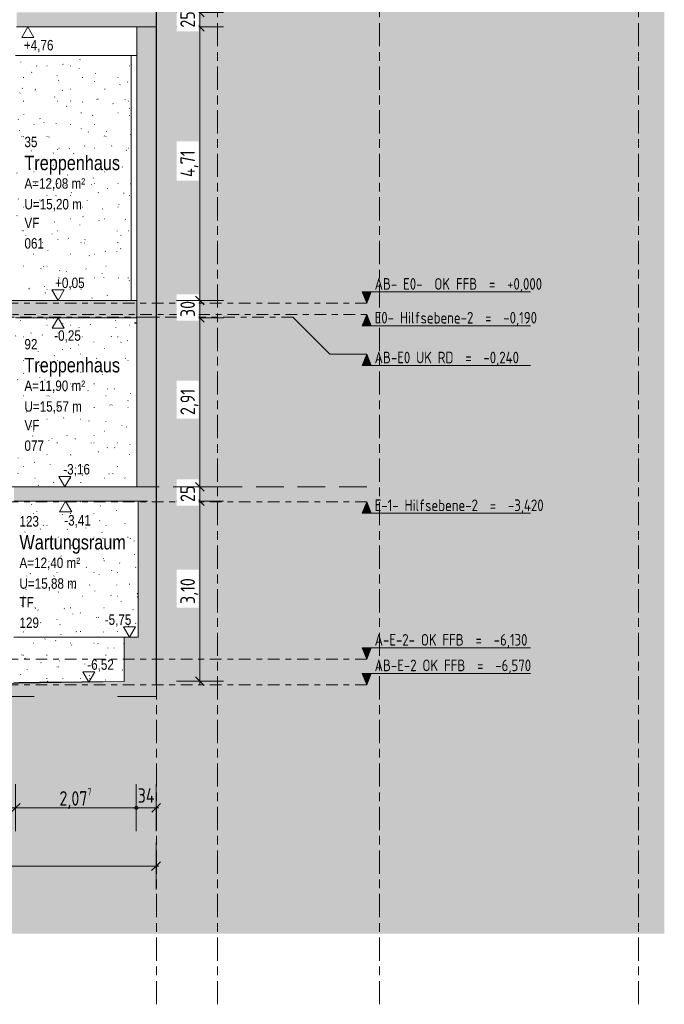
# Model space of a CAD drawing. Header units: metres. Extents: x -32 to 170, y -15 to 869.
# Tile 42 of 66: x 16 to 27, y -15 to 2. Entities that reach past the tile are written whole.
import ezdxf

# ---------------------------------------------------------------- set-up
doc = ezdxf.new("R2010")
doc.units = ezdxf.units.M
for name, pattern in [('_Ebene_', [0.4, 0.2, -0.1, 0, -0.1]), ('_Rasterlinie_', [0.75, 0.4, -0.1, 0.15, -0.1]), ('Abgebrochen', [0.714375, 0.47625, -0.238125])]:
    doc.linetypes.add(name, pattern=pattern)
for name, color, linetype, lineweight in [('A_Bem', 7, 'Continuous', 5), ('A_Bem-100', 7, 'Continuous', 5), ('A_Detailelemente', 7, 'Continuous', 9), ('A_Ebenen', 130, 'Continuous', 5), ('A_Geschossdecken', 7, 'Continuous', 5), ('A_Geschossdecken_Schraffur', 7, 'Continuous', 5), ('A_Hoehenkoten', 124, 'Continuous', 5), ('A_Körper_Form', 7, 'Continuous', 5), ('A_Raster', 128, 'Continuous', 5), ('A_Raum-Txt', 16, 'Continuous', 5), ('A_Wand', 244, 'Continuous', 5), ('A_Wand_Schraff', 1, 'Continuous', 5), ('A_Wände_Oberflächenschraffur', 244, 'Continuous', 5)]:
    doc.layers.add(name, color=color, linetype=linetype, lineweight=lineweight)
doc.styles.add('Arial', font='arial.ttf', dxfattribs={"width": 0.8, "height": 0.18})
doc.styles.add('Arial_B', font='txt', dxfattribs={"width": 0.8, "height": 0.25})
doc.styles.add('ISOCPEUR', font='isocpeur.ttf', dxfattribs={"width": 0.8, "height": 0.2})
doc.styles.add('ISOCPEUR_1', font='isocpeur.ttf', dxfattribs={"width": 0.8, "height": 0.25})
doc.dimstyles.new('BLB-Standard_2_5_Aussen', dxfattribs={"dimscale": 0.3048, "dimtxt": 0.248995, "dimasz": 0.492126, "dimexe": 1.32874, "dimexo": 0.0625, "dimgap": 0.032808, "dimtad": 1, "dimrnd": 0.001, "dimzin": 0, "dimdsep": 46, "dimtxsty": 'ISOCPEUR_1', "dimblk1": 'OBLIQUE', "dimblk2": 'OBLIQUE', "dimsah": 1, "dimcen": 0.09, "dimdle": 0.164042, "dimazin": 0, "dimtfac": 1, "dimtdec": 4, "dimtix": 1, "dimtmove": 0, "dimatfit": 3, "dimfxl": 1.32874, "dimfxlon": 1, "dimtvp": 1, "dimtolj": 1, "dimtzin": 0, "dimarcsym": 2})
doc.dimstyles.new('BLB-Standard_2_5_Aussen_1', dxfattribs={"dimscale": 0.3048, "dimtxt": 0.248995, "dimasz": 0.492126, "dimexe": 1.32874, "dimexo": 0.0625, "dimgap": 0.032808, "dimtad": 1, "dimdec": 1, "dimlfac": 100, "dimrnd": 0.1, "dimdsep": 46, "dimtxsty": 'ISOCPEUR_1', "dimblk1": 'OBLIQUE', "dimblk2": 'OBLIQUE', "dimsah": 1, "dimcen": 0.09, "dimdle": 0.164042, "dimazin": 0, "dimtfac": 1, "dimtdec": 4, "dimtix": 1, "dimtmove": 0, "dimatfit": 3, "dimfxl": 1.32874, "dimfxlon": 1, "dimtvp": 1, "dimtolj": 1, "dimtzin": 0, "dimarcsym": 2})
doc.dimstyles.new('BLB-Standard_2_5_Aussen_2', dxfattribs={"dimscale": 0.3048, "dimtxt": 0.248995, "dimasz": 0.19685, "dimexe": 1.32874, "dimexo": 0.0625, "dimgap": 0.032808, "dimtad": 1, "dimrnd": 0.001, "dimzin": 0, "dimdsep": 46, "dimtxsty": 'ISOCPEUR_1', "dimblk1": 'OBLIQUE', "dimblk2": 'DOTBLANK', "dimsah": 1, "dimcen": 0.09, "dimdle": 0.164042, "dimazin": 0, "dimtfac": 1, "dimtdec": 4, "dimtix": 1, "dimtmove": 0, "dimatfit": 3, "dimfxl": 1.32874, "dimfxlon": 1, "dimtvp": 1, "dimtolj": 1, "dimtzin": 0, "dimarcsym": 2})
doc.dimstyles.new('BLB-Standard_2_5_Aussen_3', dxfattribs={"dimscale": 0.3048, "dimtxt": 0.248995, "dimasz": 0.19685, "dimexe": 1.32874, "dimexo": 0.0625, "dimgap": 0.032808, "dimtad": 1, "dimdec": 1, "dimlfac": 100, "dimrnd": 0.1, "dimdsep": 46, "dimtxsty": 'ISOCPEUR_1', "dimblk1": 'DOTBLANK', "dimblk2": 'OBLIQUE', "dimsah": 1, "dimcen": 0.09, "dimdle": 0.164042, "dimazin": 0, "dimtfac": 1, "dimtdec": 4, "dimtix": 1, "dimtmove": 0, "dimatfit": 3, "dimfxl": 1.32874, "dimfxlon": 1, "dimtvp": 1, "dimtolj": 1, "dimtzin": 0, "dimarcsym": 2})
doc.dimstyles.new('BLB-Standard_2_5_Aussen_maskiert', dxfattribs={"dimscale": 0.3048, "dimtxt": 0.248995, "dimasz": 0.492126, "dimexe": 1.32874, "dimexo": 0.0625, "dimgap": 0.032808, "dimtad": 1, "dimrnd": 0.001, "dimzin": 0, "dimdsep": 46, "dimtxsty": 'ISOCPEUR_1', "dimblk1": 'OBLIQUE', "dimblk2": 'OBLIQUE', "dimsah": 1, "dimcen": 0.09, "dimdle": 0.164042, "dimazin": 0, "dimtfac": 1, "dimtdec": 4, "dimtix": 1, "dimtmove": 0, "dimatfit": 3, "dimfxl": 1.32874, "dimfxlon": 1, "dimtvp": 1, "dimtfill": 1, "dimtolj": 1, "dimtzin": 0, "dimarcsym": 2})
doc.dimstyles.new('BLB-Standard_2_5_Aussen_maskiert_1', dxfattribs={"dimscale": 0.3048, "dimtxt": 0.248995, "dimasz": 0.492126, "dimexe": 1.32874, "dimexo": 0.0625, "dimgap": 0.032808, "dimtad": 1, "dimdec": 1, "dimlfac": 100, "dimrnd": 0.1, "dimdsep": 46, "dimtxsty": 'ISOCPEUR_1', "dimblk1": 'OBLIQUE', "dimblk2": 'OBLIQUE', "dimsah": 1, "dimcen": 0.09, "dimdle": 0.164042, "dimazin": 0, "dimtfac": 1, "dimtdec": 4, "dimtix": 1, "dimtmove": 0, "dimatfit": 3, "dimfxl": 1.32874, "dimfxlon": 1, "dimtvp": 1, "dimtfill": 1, "dimtolj": 1, "dimtzin": 0, "dimarcsym": 2})
pattern_1 = [(0, (-9.746, 18.958), (0.813, 0.203), [0.007, -0.603, 0.007, -0.603, -3.251]), (0, (-9.746, 18.958), (0.813, 0.203), [-1.219, 0.007, -1.212, 0.007, -0.603, -1.422]), (0, (-9.746, 18.958), (0.813, 0.203), [-3.048, 0.007, -0.4, 0.007, -1.009]), (120, (-9.441, 19.06), (-0.5823032, 0.6025787), [0.007, -0.603, 0.007, -0.603, -3.251]), (120, (-9.441, 19.06), (-0.5823032, 0.6025787), [-1.219, 0.007, -1.212, 0.007, -0.603, -1.422]), (120, (-9.441, 19.06), (-0.5823032, 0.6025787), [-3.048, 0.007, -0.4, 0.007, -1.009]), (240, (-9.34, 19.466), (-0.2306968, -0.8055787), [0.007, -0.603, 0.007, -0.603, -3.251]), (240, (-9.34, 19.466), (-0.2306968, -0.8055787), [-1.219, 0.007, -1.212, 0.007, -0.603, -1.422]), (240, (-9.34, 19.466), (-0.2306968, -0.8055787), [-3.048, 0.007, -0.4, 0.007, -1.009])]

# ---------------------------------------------------------------- blocks, each defined once
blk = doc.blocks.new('Ebene - Rohbau-1046864-A')
at = {"layer": 'A_Ebenen'}
blk.add_hatch(color=256, dxfattribs=at).paths.add_polyline_path([(22.049, -2.599), (21.97, -2.795), (21.891, -2.599)], flags=0)
at = {"layer": 'A_Ebenen', "color": 170, "lineweight": 9}
for p, q in [((21.891, -2.599), (21.97, -2.795)), ((21.891, -2.599), (24.791, -2.599)), ((21.97, -2.795), (22.049, -2.599))]:
    blk.add_line(p, q, dxfattribs=at)
at = {"layer": 'A_Ebenen', "color": 251, "lineweight": 9}
for p, q in [((22.049, -2.599), (21.891, -2.599)), ((21.891, -2.599), (21.97, -2.795)), ((21.97, -2.795), (22.049, -2.599))]:
    blk.add_line(p, q, dxfattribs=at)
blk = doc.blocks.new('Ebene - Rohbau-1168218-A')
at = {"layer": 'A_Ebenen'}
blk.add_hatch(color=256, dxfattribs=at).paths.add_polyline_path([(-25.008, 5.948), (-24.849, 5.948), (-24.929, 6.145)], flags=0)
at = {"layer": 'A_Ebenen', "color": 251, "lineweight": 9}
for p, q in [((-25.008, 5.948), (-24.929, 6.145)), ((-24.929, 6.145), (-24.849, 5.948)), ((-24.849, 5.948), (-25.008, 5.948))]:
    blk.add_line(p, q, dxfattribs=at)
at = {"layer": 'A_Ebenen', "color": 170, "lineweight": 9}
blk.add_line((-24.849, 5.948), (-27.749, 5.948), dxfattribs=at)
blk = doc.blocks.new('DIMBLOCK1-A')
at = {"layer": 'A_Bem-100'}
for p, q in [((-22.403, -12.078), (-22.403, -12.888)), ((-22.403, -12.483), (-22.403, -12.078)), ((18.342, -12.083), (18.342, -12.893)), ((18.342, -12.488), (18.342, -12.083)), ((-22.453, -12.483), (18.392, -12.488))]:
    blk.add_line(p, q, dxfattribs=at)
at = {"layer": 'A_Bem-100', "lineweight": 9}
for p, q in [((-22.403, -12.483), (-22.478, -12.558)), ((-22.403, -12.483), (-22.328, -12.408)), ((18.342, -12.488), (18.267, -12.563)), ((18.342, -12.488), (18.417, -12.413))]:
    blk.add_line(p, q, dxfattribs=at)
at = {"layer": 'A_Bem-100', "color": 0, "insert": (-2.404, -12.149), "char_height": 0.25, "width": 0.89632, "attachment_point": 1, "rotation": 359.9926, "line_spacing_factor": 1.149209, "style": 'ISOCPEUR_1'}
blk.add_mtext('40,74\\A2\\H0.5x;\\S5^  ;\\H2x;', dxfattribs=at)
blk = doc.blocks.new('_Oblique')
at = {"color": 0, "linetype": 'ByBlock', "lineweight": -2}
blk.add_line((-0.5, -0.5), (0.5, 0.5), dxfattribs=at)
blk = doc.blocks.new('Höhenkoten - leer-6237472-A')
at = {"layer": 'A_Hoehenkoten'}
for p, q in [((-22.025, -3.435), (-21.817, -3.435)), ((-21.921, -3.615), (-22.025, -3.435)), ((-21.921, -3.615), (-21.817, -3.435))]:
    blk.add_line(p, q, dxfattribs=at)
blk = doc.blocks.new('DIMBLOCK2-A')
at = {"layer": 'A_Bem-100'}
for p, q in [((18.693, -6.205), (19.503, -6.205)), ((19.098, -6.205), (18.693, -6.205)), ((19.098, -9.355), (19.098, -6.205)), ((18.693, -9.305), (19.503, -9.305)), ((19.098, -9.305), (18.693, -9.305))]:
    blk.add_line(p, q, dxfattribs=at)
at = {"layer": 'A_Bem-100', "lineweight": 9}
for p, q in [((19.098, -6.205), (19.023, -6.13)), ((19.098, -6.205), (19.173, -6.28)), ((19.098, -9.305), (19.023, -9.23)), ((19.098, -9.305), (19.173, -9.38))]:
    blk.add_line(p, q, dxfattribs=at)
at = {"layer": 'A_Bem-100', "color": 0, "insert": (18.762, -7.975), "char_height": 0.25, "width": 0.52883, "attachment_point": 1, "rotation": 90, "line_spacing_factor": 1.149209, "style": 'ISOCPEUR_1', "bg_fill": 3, "box_fill_scale": 1.25, "bg_fill_color": 256, "bg_fill_true_color": 13158600, "bg_fill_transparency": 0}
blk.add_mtext('3,10', dxfattribs=at)
blk = doc.blocks.new('DIMBLOCK3-A')
at = {"layer": 'A_Bem-100', "lineweight": 9}
for p, q in [((19.098, -5.955), (19.023, -5.88)), ((19.098, -5.955), (19.173, -6.03)), ((19.098, -6.205), (19.023, -6.13)), ((19.098, -6.205), (19.173, -6.28))]:
    blk.add_line(p, q, dxfattribs=at)
at = {"layer": 'A_Bem-100'}
for p, q in [((18.693, -5.955), (19.503, -5.955)), ((19.098, -5.955), (18.693, -5.955)), ((19.098, -6.205), (19.098, -5.955)), ((18.693, -6.205), (19.503, -6.205)), ((19.098, -6.205), (18.693, -6.205))]:
    blk.add_line(p, q, dxfattribs=at)
at = {"layer": 'A_Bem-100', "color": 0, "insert": (18.762, -6.217), "char_height": 0.25, "width": 0.32865, "attachment_point": 1, "rotation": 90, "line_spacing_factor": 1.149209, "style": 'ISOCPEUR_1', "bg_fill": 3, "box_fill_scale": 1.25, "bg_fill_color": 256, "bg_fill_true_color": 13158600, "bg_fill_transparency": 0}
blk.add_mtext('25', dxfattribs=at)
blk = doc.blocks.new('DIMBLOCK4-A')
at = {"layer": 'A_Bem-100'}
for p, q in [((18.693, -3.045), (19.503, -3.045)), ((19.098, -3.045), (18.693, -3.045)), ((19.098, -5.955), (19.098, -3.045)), ((18.693, -5.955), (19.503, -5.955)), ((19.098, -5.955), (18.693, -5.955))]:
    blk.add_line(p, q, dxfattribs=at)
at = {"layer": 'A_Bem-100', "lineweight": 9}
for p, q in [((19.098, -3.045), (19.023, -2.97)), ((19.098, -3.045), (19.173, -3.12)), ((19.098, -5.955), (19.023, -5.88)), ((19.098, -5.955), (19.173, -6.03))]:
    blk.add_line(p, q, dxfattribs=at)
at = {"layer": 'A_Bem-100', "color": 0, "insert": (18.762, -4.72), "char_height": 0.25, "width": 0.52883, "attachment_point": 1, "rotation": 90, "line_spacing_factor": 1.149209, "style": 'ISOCPEUR_1', "bg_fill": 3, "box_fill_scale": 1.25, "bg_fill_color": 256, "bg_fill_true_color": 13158600, "bg_fill_transparency": 0}
blk.add_mtext('2,91', dxfattribs=at)
blk = doc.blocks.new('DIMBLOCK5-A')
at = {"layer": 'A_Bem-100', "lineweight": 9}
for p, q in [((19.098, -2.745), (19.023, -2.67)), ((19.098, -2.745), (19.173, -2.82)), ((19.098, -3.045), (19.023, -2.97)), ((19.098, -3.045), (19.173, -3.12))]:
    blk.add_line(p, q, dxfattribs=at)
at = {"layer": 'A_Bem-100'}
for p, q in [((18.693, -2.745), (19.503, -2.745)), ((19.098, -2.745), (18.693, -2.745)), ((19.098, -3.045), (19.098, -2.745)), ((18.693, -3.045), (19.503, -3.045)), ((19.098, -3.045), (18.693, -3.045))]:
    blk.add_line(p, q, dxfattribs=at)
at = {"layer": 'A_Bem-100', "color": 0, "insert": (18.762, -3.032), "char_height": 0.25, "width": 0.32865, "attachment_point": 1, "rotation": 90, "line_spacing_factor": 1.149209, "style": 'ISOCPEUR_1', "bg_fill": 3, "box_fill_scale": 1.25, "bg_fill_color": 256, "bg_fill_true_color": 13158600, "bg_fill_transparency": 0}
blk.add_mtext('30', dxfattribs=at)
blk = doc.blocks.new('DIMBLOCK6-A')
at = {"layer": 'A_Bem-100', "lineweight": 9}
for p, q in [((19.098, 1.965), (19.023, 2.04)), ((19.098, 1.965), (19.173, 1.89)), ((19.098, -2.745), (19.023, -2.67)), ((19.098, -2.745), (19.173, -2.82))]:
    blk.add_line(p, q, dxfattribs=at)
at = {"layer": 'A_Bem-100'}
for p, q in [((18.693, 1.965), (19.503, 1.965)), ((19.098, 1.965), (18.693, 1.965)), ((19.098, -2.745), (19.098, 1.965)), ((18.693, -2.745), (19.503, -2.745)), ((19.098, -2.745), (18.693, -2.745))]:
    blk.add_line(p, q, dxfattribs=at)
at = {"layer": 'A_Bem-100', "color": 0, "insert": (18.762, -0.62), "char_height": 0.25, "width": 0.55273, "attachment_point": 1, "rotation": 90, "line_spacing_factor": 1.149209, "style": 'ISOCPEUR_1', "bg_fill": 3, "box_fill_scale": 1.25, "bg_fill_color": 256, "bg_fill_true_color": 13158600, "bg_fill_transparency": 0}
blk.add_mtext('4,71', dxfattribs=at)
blk = doc.blocks.new('DIMBLOCK7-A')
at = {"layer": 'A_Bem-100'}
for p, q in [((18.693, 2.215), (19.503, 2.215)), ((19.098, 2.215), (18.693, 2.215)), ((19.098, 1.965), (19.098, 2.215)), ((18.693, 1.965), (19.503, 1.965)), ((19.098, 1.965), (18.693, 1.965))]:
    blk.add_line(p, q, dxfattribs=at)
at = {"layer": 'A_Bem-100', "lineweight": 9}
for p, q in [((19.098, 2.215), (19.023, 2.29)), ((19.098, 2.215), (19.173, 2.14)), ((19.098, 1.965), (19.023, 2.04)), ((19.098, 1.965), (19.173, 1.89))]:
    blk.add_line(p, q, dxfattribs=at)
at = {"layer": 'A_Bem-100', "color": 0, "insert": (18.762, 1.953), "char_height": 0.25, "width": 0.32865, "attachment_point": 1, "rotation": 90, "line_spacing_factor": 1.149209, "style": 'ISOCPEUR_1', "bg_fill": 3, "box_fill_scale": 1.25, "bg_fill_color": 256, "bg_fill_true_color": 13158600, "bg_fill_transparency": 0}
blk.add_mtext('25', dxfattribs=at)
blk = doc.blocks.new('DIMBLOCK62-A')
at = {"layer": 'A_Bem-100'}
for p, q in [((15.525, -11.078), (15.525, -11.888)), ((15.525, -11.483), (15.525, -11.078)), ((15.925, -11.078), (15.925, -11.888)), ((15.925, -11.483), (15.925, -11.078)), ((15.525, -11.483), (15.925, -11.483))]:
    blk.add_line(p, q, dxfattribs=at)
at = {"layer": 'A_Bem-100', "lineweight": 9}
for p, q in [((15.525, -11.483), (15.45, -11.558)), ((15.525, -11.483), (15.6, -11.408)), ((15.925, -11.483), (15.85, -11.558)), ((15.925, -11.483), (16, -11.408))]:
    blk.add_line(p, q, dxfattribs=at)
at = {"layer": 'A_Bem-100', "color": 0, "insert": (15.578, -11.147), "char_height": 0.25, "width": 0.35255, "attachment_point": 1, "line_spacing_factor": 1.149209, "style": 'ISOCPEUR_1'}
blk.add_mtext('40', dxfattribs=at)
blk = doc.blocks.new('DIMBLOCK63-A')
at = {"layer": 'A_Bem-100'}
for p, q in [((15.925, -11.078), (15.925, -11.888)), ((15.925, -11.483), (15.925, -11.078)), ((18.002, -11.078), (18.002, -11.888)), ((15.925, -11.483), (18.002, -11.483))]:
    blk.add_line(p, q, dxfattribs=at)
at = {"layer": 'A_Bem-100', "linetype": '_Ebene_'}
blk.add_line((18.002, -11.483), (18.002, -11.078), dxfattribs=at)
at = {"layer": 'A_Bem-100', "lineweight": 9}
for q in [(15.85, -11.558), (16, -11.408)]:
    blk.add_line((15.925, -11.483), q, dxfattribs=at)
blk.add_circle((18.002, -11.483), 0.03, dxfattribs=at)
at = {"layer": 'A_Bem-100', "color": 0, "insert": (16.679, -11.147), "char_height": 0.25, "width": 0.68419, "attachment_point": 1, "line_spacing_factor": 1.149209, "style": 'ISOCPEUR_1'}
blk.add_mtext('2,07\\A2\\H0.5x;\\S7^  ;\\H2x;', dxfattribs=at)
blk = doc.blocks.new('_DotBlank')
at = {"color": 0, "linetype": 'ByBlock', "lineweight": -2}
blk.add_line((-0.5, 0), (-1, 0), dxfattribs=at)
blk.add_circle((0, 0), 0.5, dxfattribs=at)
blk = doc.blocks.new('DIMBLOCK64-A')
at = {"layer": 'A_Bem-100'}
for p, q in [((18.002, -11.078), (18.002, -11.888)), ((18.343, -11.078), (18.343, -11.888)), ((18.343, -11.483), (18.343, -11.078)), ((18.002, -11.483), (18.393, -11.483))]:
    blk.add_line(p, q, dxfattribs=at)
at = {"layer": 'A_Bem-100', "linetype": '_Ebene_'}
blk.add_line((18.002, -11.483), (18.002, -11.078), dxfattribs=at)
at = {"layer": 'A_Bem-100', "lineweight": 9}
for q in [(18.268, -11.558), (18.418, -11.408)]:
    blk.add_line((18.343, -11.483), q, dxfattribs=at)
blk.add_circle((18.002, -11.483), 0.03, dxfattribs=at)
at = {"layer": 'A_Bem-100', "color": 0, "insert": (18.026, -11.147), "char_height": 0.25, "width": 0.35255, "attachment_point": 1, "line_spacing_factor": 1.149209, "style": 'ISOCPEUR_1'}
blk.add_mtext('34', dxfattribs=at)

msp = doc.modelspace()

# ---------------------------------------------------------------- hatches: boundary and pattern name
at = {"layer": 'A_Detailelemente'}
msp.add_hatch(color=254, dxfattribs=at).paths.add_polyline_path([(-31.9882, -13.6518), (27.095, -13.6518), (27.095, -9.365), (18.3529, -9.365), (18.3529, -9.5651), (18.7029, -9.5651), (18.7029, -10.0651), (17.6784, -10.0651), (17.6784, -9.5651), (16.2438, -9.5651), (16.2438, -10.0651), (15.2438, -10.0651), (15.2438, -9.5651), (-19.2847, -9.5651), (-19.2847, -10.0651), (-20.287, -10.0651), (-20.287, -9.5651), (-19.937, -9.5651), (-19.937, -9.1251), (-21.7476, -9.1251), (-21.7476, -9.6251), (-22.7547, -9.6251), (-22.7547, -9.3651), (-31.9882, -9.3651), (-31.9882, -9.3995)], flags=0)
at = {"layer": 'A_Geschossdecken_Schraffur', "lineweight": 9}
for points in [[(15.9412, 1.9649), (18.3529, 1.9649), (18.3529, 2.2149), (15.9412, 2.2149)], [(16.0169, -3.0451), (18.0129, -3.0451), (18.0129, -2.7451), (15.5938, -2.7451), (15.5938, -3.0451), (15.9238, -3.0451)], [(17.8632, -6.2051), (18.1929, -6.2051), (18.1929, -5.9551), (15.8938, -5.9551), (15.8938, -6.2051), (16.0169, -6.2051)], [(-19.2847, -9.5651), (18.3529, -9.5651), (18.3529, -9.3075), (18.3013, -9.3142), (18.2936, -9.3085), (17.8632, -9.3095), (15.6074, -9.3421), (15.5943, -9.3484), (10.28, -9.3573), (9.5547, -9.3554), (4.5891, -9.365), (-4.2929, -9.3653), (-8.1139, -9.3747), (-12.1267, -9.3602), (-16.5109, -9.3554), (-16.7558, -9.3515), (-19.937, -9.3051), (-19.937, -9.5651)]]:
    msp.add_hatch(color=253, dxfattribs=at).paths.add_polyline_path(points, flags=0)
h = msp.add_hatch(color=253, dxfattribs=at)
h.paths.add_polyline_path([(17.8632, -10.0651), (18.7029, -10.0651), (18.7029, -9.5651), (17.6784, -9.5651), (17.6784, -10.0651)], flags=0)
h.paths.add_polyline_path([(-20.287, -10.0651), (-19.287, -10.0651), (-19.287, -9.5651), (-20.287, -9.5651), (-20.287, -9.6251)], flags=0)
h.paths.add_polyline_path([(16.0169, -10.0651), (16.2438, -10.0651), (16.2438, -9.5651), (15.2438, -9.5651), (15.2438, -10.0651), (15.5553, -10.0651)], flags=0)
at = {"layer": 'A_Körper_Form', "lineweight": 9}
msp.add_hatch(color=254, dxfattribs=at).paths.add_polyline_path([(18.7864, -9.365), (27.095, -9.365), (27.095, 9.815), (25.7027, 9.7844), (25.7027, 14.615), (18.3427, 14.615), (18.3427, -9.365), (18.7029, -9.365)], flags=0)
at = {"layer": 'A_Wand_Schraff', "lineweight": 9}
for points in [[(18.0129, -3.0351), (18.3529, -3.0351), (18.3529, 1.9649), (18.0129, 1.9649), (18.0129, -3.0173)], [(18.3529, -6.2051), (18.3529, -3.0351), (18.0129, -3.0351), (18.0129, -5.9551), (18.1929, -5.9551), (18.1929, -6.2051)], [(18.3529, -8.5451), (18.3529, -6.2051), (18.0329, -6.2051), (18.0329, -8.5451)], [(18.3013, -9.3142), (18.3529, -9.3075), (18.3529, -8.5451), (17.7929, -8.5451), (17.7929, -9.3105), (17.9256, -9.3086), (18.2936, -9.3085)]]:
    msp.add_hatch(color=253, dxfattribs=at).paths.add_polyline_path(points, flags=0)
at = {"layer": 'A_Wände_Oberflächenschraffur'}
h = msp.add_hatch(dxfattribs=at)
h.set_pattern_fill('FP_1', style=0, pattern_type=2)
h.set_pattern_definition(pattern_1)
h.paths.add_polyline_path([(16.0169, -2.7451), (17.9129, -2.7451), (17.9129, 1.4749), (15.9241, 1.4749), (15.9241, -2.7451)], flags=0)
h = msp.add_hatch(dxfattribs=at)
h.set_pattern_fill('FP_1', style=0, pattern_type=2)
h.set_pattern_definition(pattern_1)
h.paths.add_polyline_path([(17.9729, -5.9551), (17.9729, -3.0451), (15.9238, -3.0451), (15.9238, -3.9051), (15.9338, -3.9051), (15.9338, -5.9551), (17.8632, -5.9551)], flags=0)
h = msp.add_hatch(dxfattribs=at)
h.set_pattern_fill('FP_1', style=0, pattern_type=2)
h.set_pattern_definition(pattern_1)
h.paths.add_polyline_path([(17.9256, -8.5451), (18.0329, -8.5451), (18.0329, -6.2051), (15.8938, -6.2051), (15.8938, -8.5451), (17.8632, -8.5451)], flags=0)
h = msp.add_hatch(dxfattribs=at)
h.set_pattern_fill('FP_1', style=0, pattern_type=2)
h.set_pattern_definition(pattern_1)
h.paths.add_polyline_path([(15.8938, -9.3279), (16.3329, -9.3216), (17.7929, -9.3086), (17.7929, -8.5451), (15.8938, -8.5451), (15.8938, -9.3254)], flags=0)

# ---------------------------------------------------------------- linework, layer by layer
at = {"layer": 'A_Ebenen', "color": 170, "linetype": '_Ebene_', "lineweight": 9}
for p, q in [((21.9701, -2.7951), (-24.9286, -2.7951)), ((-24.9286, -2.9851), (21.9701, -2.9851)), ((20.7001, -3.0351), (-23.6586, -3.0351)), ((21.9701, -6.2151), (-24.9286, -6.2151)), ((21.9701, -8.9251), (-24.9286, -8.9251)), ((21.9701, -9.3651), (-24.9286, -9.3651))]:
    msp.add_line(p, q, dxfattribs=at)
at = {"layer": 'A_Ebenen', "color": 170, "lineweight": 9}
for p, q in [((20.7001, -3.0351), (21.3351, -3.6701)), ((21.3351, -3.6701), (21.9701, -3.6701))]:
    msp.add_line(p, q, dxfattribs=at)
at = {"layer": 'A_Ebenen', "color": 31, "linetype": 'Abgebrochen'}
msp.add_line((21.9701, -5.9551), (-24.9286, -5.9551), dxfattribs=at)
at = {"layer": 'A_Geschossdecken', "color": 250, "lineweight": 9}
for p, q in [((18.3529, 1.9649), (18.3529, 2.2149)), ((15.9412, 1.9649), (18.3529, 1.9649)), ((18.0129, -2.7451), (15.5938, -2.7451)), ((15.9238, -3.0451), (18.0129, -3.0451)), ((18.0129, -3.1315), (17.9729, -3.1299)), ((18.0129, -3.1347), (17.9729, -3.1346)), ((18.0129, -5.9551), (15.8938, -5.9551)), ((15.8938, -6.2051), (18.1929, -6.2051)), ((17.7929, -9.3105), (15.6074, -9.3421)), ((17.7929, -9.3097), (16.3329, -9.3216)), ((18.3529, -9.365), (18.3529, -9.3075)), ((15.2438, -9.5651), (16.2438, -9.5651)), ((17.6784, -9.5651), (18.3529, -9.5651))]:
    msp.add_line(p, q, dxfattribs=at)
at = {"layer": 'A_Körper_Form', "color": 253, "lineweight": 9}
for p, q in [((18.3427, 14.615), (18.3427, -9.365)), ((18.3427, -9.365), (18.3529, -9.365))]:
    msp.add_line(p, q, dxfattribs=at)
at = {"layer": 'A_Raster', "linetype": '_Rasterlinie_', "lineweight": 9}
for p, q in [((18.3516, -14.8682), (18.3516, 14.615)), ((22.1916, -14.8682), (22.1916, 14.615)), ((26.6516, -14.8682), (26.6516, 14.615))]:
    msp.add_line(p, q, dxfattribs=at)
at = {"layer": 'A_Wand', "color": 250, "lineweight": 9}
for p, q in [((18.0129, 1.9649), (18.0129, -5.9551)), ((18.3529, -9.3075), (18.3529, 1.9649)), ((18.0129, 1.4749), (15.9241, 1.4749)), ((17.9129, -2.7451), (17.9129, 1.4749)), ((18.0129, -3.0351), (18.3529, -3.0351)), ((18.0329, -6.2051), (18.0329, -8.5451)), ((18.0329, -8.5451), (15.8938, -8.5451)), ((17.7929, -8.5451), (17.7929, -9.3105)), ((15.8938, -9.3279), (16.3329, -9.3216))]:
    msp.add_line(p, q, dxfattribs=at)

# ---------------------------------------------------------------- block references
at = {"layer": 'A_Ebenen', "color": 251, "lineweight": 9}
for p in [(0, 0), (0, -6.13), (0, -6.57)]:
    msp.add_blockref('Ebene - Rohbau-1046864-A', p, dxfattribs=at)
at = {"layer": 'A_Ebenen', "color": 251, "lineweight": 9, "extrusion": (0, 0, -1)}
for p in [(2.9585, -9.13), (2.9585, -9.815), (2.9585, -12.36)]:
    msp.add_blockref('Ebene - Rohbau-1168218-A', p, dxfattribs=at)
at = {"layer": 'A_Hoehenkoten', "extrusion": (0, 0, -1), "rotation": 180}
for p in [(-38.0537, -1.6502), (-38.5769, -6.6602), (-38.7068, -9.8202)]:
    msp.add_blockref('Höhenkoten - leer-6237472-A', p, dxfattribs=at)
at = {"layer": 'A_Hoehenkoten'}
for p in [(38.5755, 0.87), (38.6922, -2.34), (39.1046, -5.7042)]:
    msp.add_blockref('Höhenkoten - leer-6237472-A', p, dxfattribs=at)
at = {"layer": 'A_Hoehenkoten', "extrusion": (0, 0, -1)}
msp.add_blockref('Höhenkoten - leer-6237472-A', (4.0369, -4.93), dxfattribs=at)

# ---------------------------------------------------------------- texts
at = {"layer": 'A_Ebenen', "color": 7, "char_height": 0.2, "attachment_point": 1, "style": 'ISOCPEUR'}
for s, insert, width in [('AB- E0-  OK FFB  =  +0,000', (22.1065, -2.3609), 3.559492), ('E0- Hilfsebene-2  =  -0,190', (22.1065, -2.9432), 3.450463), ('AB-E0 UK RD  =  -0,240', (22.1065, -3.6282), 3.072066), ('E-1- Hilfsebene-2  =  -3,420', (22.1065, -6.1732), 3.6108), ('A-E-2- OK FFB  =  -6,130', (22.1065, -8.4909), 3.251644), ('AB-E-2 OK FFB  =  -6,570', (22.1065, -8.9309), 3.315779)]:
    msp.add_mtext(s, dxfattribs=dict(at, insert=insert, width=width))
at = {"layer": 'A_Hoehenkoten', "char_height": 0.18, "attachment_point": 1, "line_spacing_factor": 0.941778, "style": 'Arial'}
for s, insert, width in [('+4,76', (16.0671, 1.7412), 0.601593), ('+0,05', (16.6037, -2.3529), 0.601593), ('-0,25', (16.589, -3.2603), 0.542095), ('-3,16', (16.7452, -5.5629), 0.542095), ('-3,41', (16.7614, -6.4431), 0.542095), ('-5,75', (17.4584, -8.1529), 0.542095), ('-6,52', (17.1576, -8.9272), 0.542095)]:
    msp.add_mtext(s, dxfattribs=dict(at, insert=insert, width=width))
at = {"layer": 'A_Raum-Txt', "attachment_point": 1}
for s, insert, char_height, width, style in [('35', (16.0761, 0.0744), 0.18, 0.269367, 'Arial'), ('Treppenhaus', (16.0761, -0.251), 0.25, 2.110041, 'Arial_B'), ('A=12,08 m²', (16.0761, -0.6408), 0.18, 1.244219, 'Arial'), ('U=15,20 m', (16.0761, -0.9975), 0.18, 1.180084, 'Arial'), ('VF', (16.0761, -1.3201), 0.18, 0.307848, 'Arial'), ('061', (16.0761, -1.6728), 0.18, 0.40405, 'Arial'), ('92', (16.0761, -3.4092), 0.18, 0.269367, 'Arial'), ('Treppenhaus', (16.0761, -3.7346), 0.25, 2.110041, 'Arial_B'), ('A=11,90 m²', (16.0761, -4.1245), 0.18, 1.244219, 'Arial'), ('U=15,57 m', (16.0761, -4.4811), 0.18, 1.180084, 'Arial'), ('VF', (16.0761, -4.8038), 0.18, 0.307848, 'Arial'), ('077', (16.0761, -5.1564), 0.18, 0.40405, 'Arial'), ('123', (15.9902, -6.4591), 0.18, 0.40405, 'Arial'), ('Wartungsraum', (15.9902, -6.7845), 0.25, 2.379408, 'Arial_B'), ('A=12,40 m²', (15.9902, -7.1743), 0.18, 1.244219, 'Arial'), ('U=15,88 m', (15.9902, -7.531), 0.18, 1.180084, 'Arial'), ('TF', (15.9902, -7.8536), 0.18, 0.295021, 'Arial'), ('129', (15.9902, -8.2063), 0.18, 0.40405, 'Arial')]:
    msp.add_mtext(s, dxfattribs=dict(at, insert=insert, char_height=char_height, width=width, style=style))

# ---------------------------------------------------------------- dimensions: what is measured, and where the dimension line sits
at = {"layer": 'A_Bem'}
for base, p1, p2, dimstyle, override, picture, middle in [((15.9251, -11.4832), (15.5251, -11.0782), (15.9251, -11.0782), 'BLB-Standard_2_5_Aussen_1', {"dimpost": '<>', "dimfxl": 0.4}, 'DIMBLOCK62-A', (15.7251, -11.3482)), ((18.3425, -11.4832), (18.0024, -11.0782), (18.3425, -11.0782), 'BLB-Standard_2_5_Aussen_3', {"dimpost": '<>', "dimfxl": 0.340104}, 'DIMBLOCK64-A', (18.2025, -11.3482))]:
    dim = msp.add_linear_dim(base=base, p1=p1, p2=p2, dimstyle=dimstyle, override=override, dxfattribs=at)
    dim.commit()
    dim.dimension.update_dxf_attribs({"geometry": picture, "text_midpoint": middle})
dim = msp.add_linear_dim(base=(18.0024, -11.4832), p1=(15.9251, -11.0782), p2=(18.0024, -11.0782), text='\\A1;2,07\\Q;{\\A1;{\\H0.5x;\\S7^ ;}}', dimstyle='BLB-Standard_2_5_Aussen_2', override={"dimpost": '<>', "dimfxl": 2.077329}, dxfattribs=at)
dim.commit()
dim.dimension.update_dxf_attribs({"geometry": 'DIMBLOCK63-A', "text_midpoint": (16.9338, -11.3232)})
dim = msp.add_linear_dim(base=(18.3423, -12.4885), p1=(-22.4025, -12.0782), p2=(18.3424, -12.0835), angle=359.99261, text='\\A1;40,74\\Q;{\\A1;{\\H0.5x;\\S5^ ;}}', dimstyle='BLB-Standard_2_5_Aussen', override={"dimpost": '<>', "dimfxl": 40.744871}, dxfattribs=at)
dim.commit()
dim.dimension.update_dxf_attribs({"geometry": 'DIMBLOCK1-A', "text_midpoint": (-2.0301, -12.3258)})

# ---------------------------------------------------------------- next in the draw order: dimensions: what is measured, and where the dimension line sits
dim = msp.add_linear_dim(base=(19.0985, -6.2051), p1=(18.6935, -9.3051), p2=(18.6935, -6.2051), angle=90, dimstyle='BLB-Standard_2_5_Aussen_maskiert', override={"dimpost": '<>', "dimfxl": 3.1}, dxfattribs=at)
dim.commit()
dim.dimension.update_dxf_attribs({"geometry": 'DIMBLOCK2-A', "text_midpoint": (18.9635, -7.7551)})

# ---------------------------------------------------------------- next in the draw order: dimensions: what is measured, and where the dimension line sits
dim = msp.add_linear_dim(base=(19.0985, -5.9551), p1=(18.6935, -6.2051), p2=(18.6935, -5.9551), angle=90, dimstyle='BLB-Standard_2_5_Aussen_maskiert_1', override={"dimpost": '<>', "dimfxl": 0.25}, dxfattribs=at)
dim.commit()
dim.dimension.update_dxf_attribs({"geometry": 'DIMBLOCK3-A', "text_midpoint": (18.9635, -6.0801)})

# ---------------------------------------------------------------- next in the draw order: dimensions: what is measured, and where the dimension line sits
dim = msp.add_linear_dim(base=(19.0985, -3.0451), p1=(18.6935, -5.9551), p2=(18.6935, -3.0451), angle=90, dimstyle='BLB-Standard_2_5_Aussen_maskiert', override={"dimpost": '<>', "dimfxl": 2.91}, dxfattribs=at)
dim.commit()
dim.dimension.update_dxf_attribs({"geometry": 'DIMBLOCK4-A', "text_midpoint": (18.9635, -4.5001)})

# ---------------------------------------------------------------- next in the draw order: dimensions: what is measured, and where the dimension line sits
dim = msp.add_linear_dim(base=(19.0985, -2.7451), p1=(18.6935, -3.0451), p2=(18.6935, -2.7451), angle=90, dimstyle='BLB-Standard_2_5_Aussen_maskiert_1', override={"dimpost": '<>', "dimfxl": 0.3}, dxfattribs=at)
dim.commit()
dim.dimension.update_dxf_attribs({"geometry": 'DIMBLOCK5-A', "text_midpoint": (18.9635, -2.8951)})

# ---------------------------------------------------------------- next in the draw order: dimensions: what is measured, and where the dimension line sits
dim = msp.add_linear_dim(base=(19.0985, 1.9649), p1=(18.6935, -2.7451), p2=(18.6935, 1.9649), angle=90, dimstyle='BLB-Standard_2_5_Aussen_maskiert', override={"dimpost": '<>', "dimfxl": 4.71}, dxfattribs=at)
dim.commit()
dim.dimension.update_dxf_attribs({"geometry": 'DIMBLOCK6-A', "text_midpoint": (18.9635, -0.3901)})

# ---------------------------------------------------------------- next in the draw order: dimensions: what is measured, and where the dimension line sits
dim = msp.add_linear_dim(base=(19.0985, 2.2149), p1=(18.6935, 1.9649), p2=(18.6935, 2.2149), angle=90, dimstyle='BLB-Standard_2_5_Aussen_maskiert_1', override={"dimpost": '<>', "dimfxl": 0.25}, dxfattribs=at)
dim.commit()
dim.dimension.update_dxf_attribs({"geometry": 'DIMBLOCK7-A', "text_midpoint": (18.9635, 2.0899)})

# ---------------------------------------------------------------- next in the draw order: linework, layer by layer
at = {"layer": 'A_Raster', "linetype": '_Rasterlinie_', "lineweight": 9}
msp.add_line((19.4016, -14.8682), (19.4016, 14.615), dxfattribs=at)

doc.saveas('drawing.dxf')
